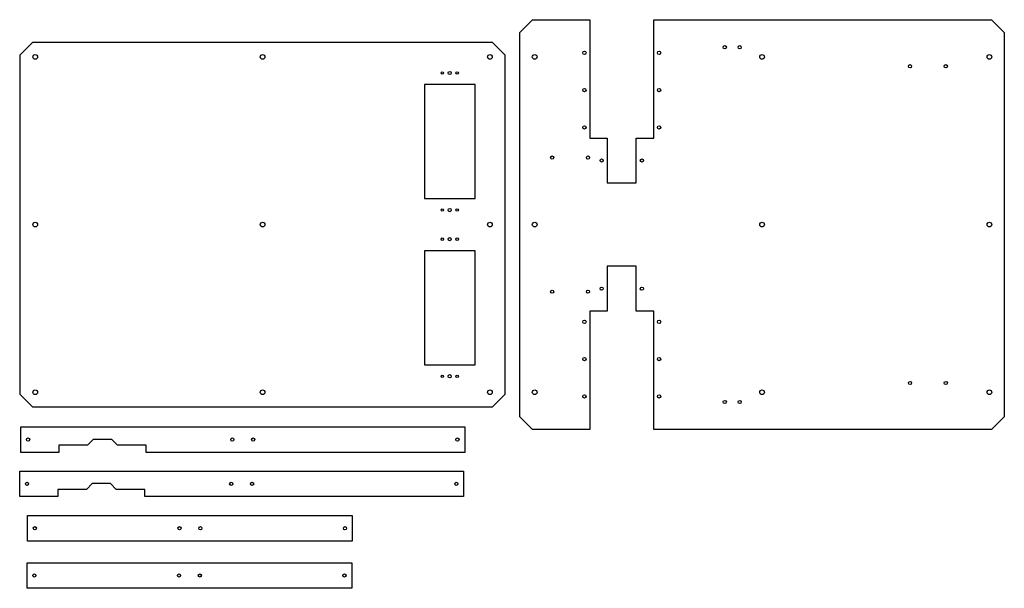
# Model space of a CAD drawing. Header units: millimetres. Extents: x -316 to 1005, y -1098 to -335.
import ezdxf

# ---------------------------------------------------------------- set-up
doc = ezdxf.new("R2010")
doc.units = ezdxf.units.MM
doc.layers.get('0').update_dxf_attribs({"linetype": 'CONTINUOUS'})

msp = doc.modelspace()

# ---------------------------------------------------------------- linework, layer by layer
for points in [[(372, -885), (355, -868), (355, -352), (372, -335), (448.8, -335), (448.8, -494), (472.3, -494), (472.3, -554), (511.3, -554), (511.3, -494), (534.8, -494), (534.8, -335), (988, -335), (1005, -352), (1005, -868), (988, -885), (534.8, -885), (534.8, -726), (511.3, -726), (511.3, -666), (472.3, -666), (472.3, -726), (448.8, -726), (448.8, -885)], [(318, -855), (-298, -855), (-315, -838), (-315, -382), (-298, -365), (318, -365), (335, -382), (335, -838)], [(227, -575), (295, -575), (295, -422), (227, -422)], [(227, -645), (227, -798), (295, -798), (295, -645)], [(-263.3, -915.7), (-314.3, -915.7), (-314.3, -881.3), (281.1, -881.3), (281.1, -915.7), (-146.3, -915.7), (-146.3, -906.2), (-184.8, -906.2), (-192.3, -898.2), (-217.3, -898.2), (-224.8, -906.2), (-263.3, -906.2)], [(-264.8, -975.1), (-315.8, -975.1), (-315.8, -940.7), (279.6, -940.7), (279.6, -975.1), (-147.8, -975.1), (-147.8, -965.6), (-186.4, -965.6), (-193.8, -957.6), (-218.8, -957.6), (-226.3, -965.6), (-264.8, -965.6)], [(-305.2, -1000.3), (130.2, -1000.3), (130.2, -1034.7), (-305.2, -1034.7)], [(129.5, -1098.1), (-305.9, -1098.1), (-305.9, -1063.7), (129.5, -1063.7)]]:
    msp.add_lwpolyline(points, close=True)
for centre, radius in [((-295, -385), 3.15), ((10, -385), 3.15), ((315, -385), 3.15), ((375, -385), 3.15), ((441.8, -379.5), 2.25), ((541.8, -379.5), 2.25), ((630, -372), 2.15), ((650, -372), 2.15), ((680, -385), 3.15), ((985, -385), 3.15), ((878.5, -397.5), 2.15), ((926.5, -397.5), 2.15), ((251, -406.5), 1.65), ((261, -406.5), 2.15), ((271, -406.5), 1.65), ((441.8, -429.5), 2.25), ((541.8, -429.5), 2.25), ((441.8, -479.5), 2.25), ((541.8, -479.5), 2.25), ((398.5, -520), 2.15), ((446.5, -520), 2.15), ((464.8, -524), 2.15), ((518.8, -524), 2.15), ((251, -590.5), 1.65), ((261, -590.5), 2.15), ((271, -590.5), 1.65), ((-295, -610), 3.15), ((10, -610), 3.15), ((315, -610), 3.15), ((375, -610), 3.15), ((680, -610), 3.15), ((985, -610), 3.15), ((251, -629.5), 1.65), ((261, -629.5), 2.15), ((271, -629.5), 1.65), ((398.5, -700), 2.15), ((446.5, -700), 2.15), ((464.8, -696), 2.15), ((518.8, -696), 2.15), ((441.8, -740.5), 2.25), ((541.8, -740.5), 2.25), ((441.8, -790.5), 2.25), ((541.8, -790.5), 2.25), ((251, -813.5), 1.65), ((261, -813.5), 2.15), ((271, -813.5), 1.65), ((-295, -835), 3.15), ((10, -835), 3.15), ((315, -835), 3.15), ((375, -835), 3.15), ((680, -835), 3.15), ((878.5, -822.5), 2.15), ((926.5, -822.5), 2.15), ((985, -835), 3.15), ((441.8, -840.5), 2.25), ((541.8, -840.5), 2.25), ((630, -848), 2.15), ((650, -848), 2.15), ((-304.6, -898.5), 2.15), ((-30.6, -898.5), 2.15), ((-2.6, -898.5), 2.15), ((271.4, -898.5), 2.15), ((-306.1, -957.9), 2.15), ((-32.1, -957.9), 2.15), ((-4.1, -957.9), 2.15), ((269.9, -957.9), 2.15), ((-295.5, -1017.5), 2.15), ((-101.5, -1017.5), 2.15), ((-73.5, -1017.5), 2.15), ((120.5, -1017.5), 2.15), ((-296.2, -1080.9), 2.15), ((-102.2, -1080.9), 2.15), ((-74.2, -1080.9), 2.15), ((119.8, -1080.9), 2.15)]:
    msp.add_circle(centre, radius)

doc.saveas('drawing.dxf')
